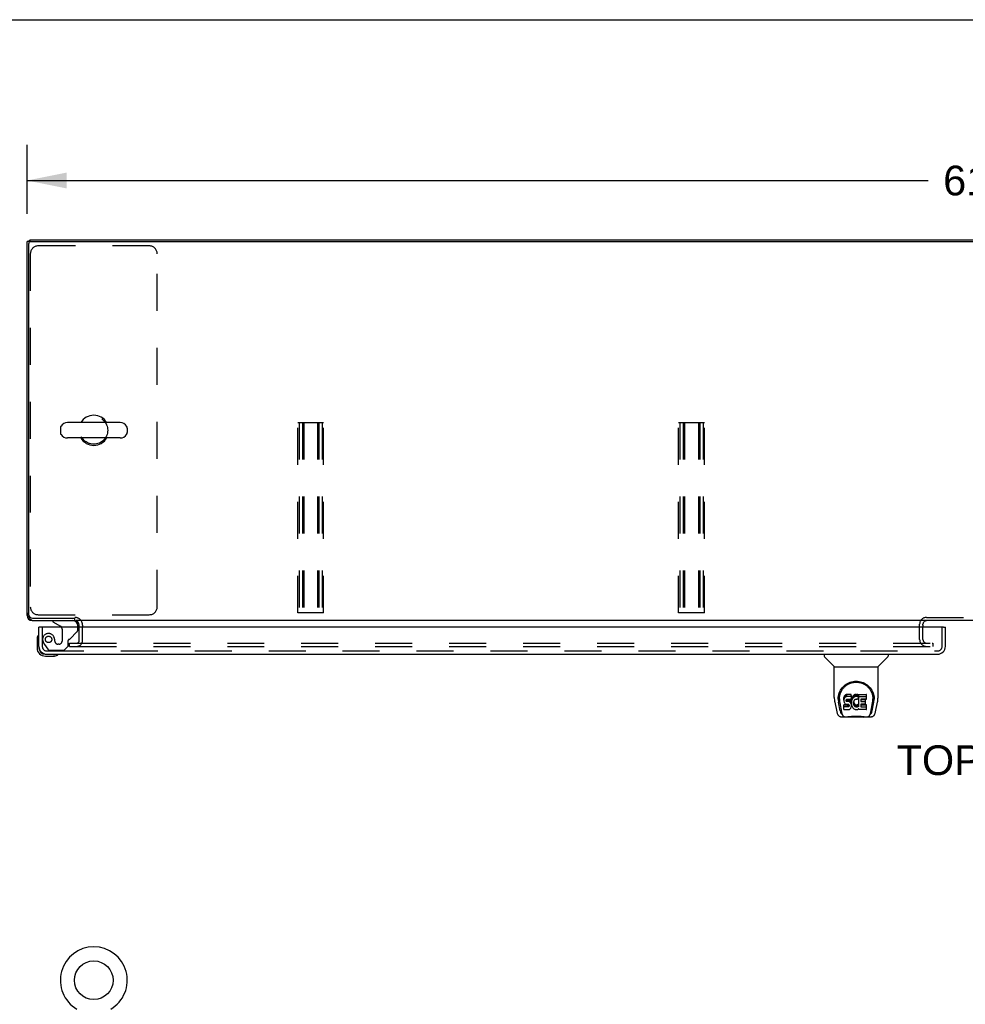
# Model space of a CAD drawing. Header units: inches. Extents: x 0 to 212, y 0 to 137.
# Tile 23 of 31: x 36 to 65, y 106 to 137. Entities that reach past the tile are written whole.
import ezdxf

# ---------------------------------------------------------------- set-up
doc = ezdxf.new("R2010")
doc.units = ezdxf.units.IN
doc.header["$LTSCALE"] = 11.654639
doc.header["$MEASUREMENT"] = 0
doc.linetypes.add('HIDDEN', pattern=[0.2, 0.1, -0.1])
doc.layers.get('0').update_dxf_attribs({"linetype": 'CONTINUOUS'})
for name, color, linetype in [('DEFAULT_2', 8, 'HIDDEN'), ('DIMENSIONS', 7, 'CONTINUOUS'), ('SECONDARY_OR_LEFT_DOOR_ASSEMBLY', 7, 'CONTINUOUS')]:
    doc.layers.add(name, color=color, linetype=linetype)
doc.styles.get("Standard").update_dxf_attribs({"font": 'arial.ttf'})
doc.dimstyles.new('DIMSTYLE_1', dxfattribs={"dimtxt": 0.934864, "dimasz": 1.246485, "dimexe": 0.09, "dimexo": 0.07, "dimgap": 0.0375, "dimtad": 0, "dimtih": 1, "dimtoh": 1, "dimzin": 4, "dimdsep": 46, "dimtxsty": 'Standard', "dimblk": '_FILLED', "dimblk1": '_FILLED', "dimblk2": '_FILLED', "dimcen": 0.09, "dimazin": 1, "dimtfac": 1, "dimtdec": 3, "dimtofl": 0, "dimtmove": 0, "dimatfit": 3, "dimldrblk": '_FILLED', "dimfxl": 0, "dimtolj": 1, "dimtzin": 4, "dimarcsym": 0})

# ---------------------------------------------------------------- blocks, each defined once
blk = doc.blocks.new('_FILLED')
at = {"color": 0, "linetype": 'ByBlock'}
blk.add_solid([(0, 0), (-1, 0.2), (-1, -0.2)], dxfattribs=at)
blk = doc.blocks.new('*D6')
at = {"layer": 'DIMENSIONS', "color": 2, "linetype": 'Continuous'}
for p, q in [((35.778, 130.992), (35.778, 133.166)), ((96.778, 130.992), (96.778, 133.166)), ((35.778, 132.044), (64.177, 132.044)), ((96.778, 132.044), (68.379, 132.044))]:
    blk.add_line(p, q, dxfattribs=at)
at = {"layer": 'DIMENSIONS', "color": 2, "linetype": 'Continuous', "xscale": 1.2464854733, "yscale": 1.2464854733, "zscale": 1.2464854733, "rotation": 180}
blk.add_blockref('_FILLED', (35.778, 132.044), dxfattribs=at)
at = {"layer": 'DIMENSIONS', "color": 2, "linetype": 'Continuous', "xscale": 1.2464854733, "yscale": 1.2464854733, "zscale": 1.2464854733}
blk.add_blockref('_FILLED', (96.778, 132.044), dxfattribs=at)
at = {"layer": 'DIMENSIONS', "color": 2, "linetype": 'Continuous', "insert": (66.278, 132.512), "char_height": 0.9349, "width": 3.26681, "attachment_point": 2, "line_spacing_factor": 0.9}
blk.add_mtext('61.00', dxfattribs=at)

msp = doc.modelspace()

# ---------------------------------------------------------------- linework, layer by layer
at = {"color": 7, "linetype": 'Continuous'}
for p, q in [((0, 137.113), (211.903, 137.113)), ((35.882, 130.119), (35.778, 130.119)), ((35.827, 130.122), (35.83, 130.119)), ((35.83, 130.057), (35.83, 118.373)), ((35.882, 130.118), (35.882, 130.171)), ((35.893, 130.119), (96.664, 130.119)), ((36.828, 124.235), (36.828, 124.107)), ((38.714, 124.413), (37.051, 124.413)), ((38.936, 124.235), (38.936, 124.107)), ((38.714, 123.93), (37.051, 123.93)), ((35.955, 118.248), (37.285, 118.248)), ((37.278, 118.248), (37.278, 118.171)), ((93.976, 118.171), (37.331, 118.171)), ((37.528, 118.029), (37.528, 117.967)), ((64.007, 118.029), (64.007, 117.967))]:
    msp.add_line(p, q, dxfattribs=at)
at = {"color": 3, "linetype": 'Continuous'}
for p, q in [((35.778, 118.338), (35.778, 130.119)), ((35.882, 130.171), (96.674, 130.171)), ((35.945, 118.171), (37.282, 118.171)), ((37.424, 117.967), (37.424, 118.029))]:
    msp.add_line(p, q, dxfattribs=at)
at = {"color": 7, "linetype": 'Continuous'}
msp.add_circle((37.882, 106.837), 0.609, dxfattribs=at)
at = {"color": 3, "linetype": 'Continuous'}
for centre, radius, start, end in [((35.945, 130.005), 0.167, 112.0574, 136.4991), ((36.025, 118.418), 0.246, 180, 270), ((35.945, 118.338), 0.167, 180, 270), ((37.282, 118.029), 0.142, 0, 90), ((64.122, 118.056), 0.115, 115.2502, 167.1429)]:
    msp.add_arc(centre, radius, start, end, dxfattribs=at)
at = {"color": 7, "linetype": 'Continuous'}
for centre, radius, start, end in [((35.893, 130.057), 0.0625, 90, 180), ((37.882, 124.171), 0.475, 30.5571, 149.4429), ((36.953, 124.235), 0.125, 146.8152, 180), ((37.051, 124.171), 0.241, 90, 146.8152), ((38.714, 124.171), 0.241, 33.1848, 90), ((38.811, 124.235), 0.125, 0, 33.1848), ((36.953, 124.107), 0.125, 180, 213.1848), ((37.051, 124.171), 0.241, 213.1848, 270), ((37.882, 124.171), 0.475, 210.5571, 329.4429), ((38.714, 124.171), 0.241, 270, 326.8152), ((38.811, 124.107), 0.125, 326.8152, 360), ((35.955, 118.373), 0.125, 180, 270), ((37.282, 118.029), 0.246, 0, 35.3272), ((37.882, 106.837), 1.054, 300.3993, 239.6007)]:
    msp.add_arc(centre, radius, start, end, dxfattribs=at)
at = {"layer": 'DEFAULT_2', "color": 8, "linetype": 'HIDDEN'}
for p, q in [((35.882, 129.734), (35.882, 118.609)), ((39.632, 129.984), (36.132, 129.984)), ((39.882, 118.609), (39.882, 129.734)), ((44.309, 118.418), (44.309, 124.418)), ((44.309, 124.418), (45.122, 124.418)), ((44.349, 124.418), (44.349, 118.418)), ((44.457, 124.418), (44.457, 118.418)), ((44.497, 124.418), (44.497, 118.418)), ((44.934, 124.418), (44.934, 118.418)), ((44.974, 124.418), (44.974, 118.418)), ((45.082, 124.418), (45.082, 118.418)), ((45.122, 118.418), (45.122, 124.418)), ((56.309, 118.418), (56.309, 124.418)), ((56.309, 124.418), (57.122, 124.418)), ((56.349, 124.418), (56.349, 118.418)), ((56.457, 124.418), (56.457, 118.418)), ((56.497, 124.418), (56.497, 118.418)), ((56.934, 124.418), (56.934, 118.418)), ((56.974, 124.418), (56.974, 118.418)), ((57.082, 124.418), (57.082, 118.418)), ((57.122, 118.418), (57.122, 124.418)), ((36.132, 118.359), (39.632, 118.359)), ((45.122, 118.418), (44.309, 118.418)), ((57.122, 118.418), (56.309, 118.418)), ((64.122, 118.275), (67.184, 118.275)), ((37.424, 117.545), (37.424, 117.967)), ((37.528, 117.545), (37.528, 117.967)), ((63.903, 117.578), (63.903, 118.056)), ((64.007, 118.029), (64.007, 118.056)), ((64.007, 117.578), (64.007, 117.967)), ((37.112, 117.359), (37.112, 117.463)), ((37.112, 117.463), (37.424, 117.463)), ((37.112, 117.359), (37.424, 117.359)), ((37.428, 117.463), (64.302, 117.463)), ((37.428, 117.359), (64.32, 117.359)), ((64.302, 117.463), (64.32, 117.463)), ((64.32, 117.463), (64.32, 117.359))]:
    msp.add_line(p, q, dxfattribs=at)
msp.add_circle((37.882, 124.171), 0.438, dxfattribs=at)
for centre, radius, start, end in [((36.132, 129.734), 0.25, 90, 180), ((39.632, 129.734), 0.25, 0, 90), ((36.132, 118.609), 0.25, 180, 270), ((39.632, 118.609), 0.25, 270, 360), ((37.282, 118.029), 0.246, 35.3272, 90), ((64.122, 118.056), 0.219, 90, 180), ((64.122, 118.056), 0.115, 167.1429, 180), ((64.122, 118.056), 0.115, 90, 115.2502), ((37.342, 117.545), 0.186, 270, 360), ((37.342, 117.545), 0.0823, 270, 360), ((64.122, 117.578), 0.219, 180, 270), ((64.122, 117.578), 0.115, 180, 270)]:
    msp.add_arc(centre, radius, start, end, dxfattribs=at)
at = {"layer": 'SECONDARY_OR_LEFT_DOOR_ASSEMBLY', "color": 3, "linetype": 'Continuous'}
for p, q in [((36.153, 117.36), (36.153, 117.967)), ((64.654, 117.967), (36.215, 117.967)), ((64.716, 117.36), (64.716, 117.967)), ((36.4, 117.113), (64.469, 117.113))]:
    msp.add_line(p, q, dxfattribs=at)
at = {"layer": 'SECONDARY_OR_LEFT_DOOR_ASSEMBLY', "color": 7, "linetype": 'Continuous'}
for p, q in [((36.215, 117.967), (36.153, 117.967)), ((36.595, 118.171), (36.595, 118.132)), ((36.595, 118.132), (36.833, 117.994)), ((37.382, 117.967), (37.382, 118.014)), ((64.654, 117.967), (64.716, 117.967)), ((36.14, 117.708), (36.14, 117.708)), ((36.093, 117.572), (36.093, 117.316)), ((36.153, 117.36), (36.153, 117.316)), ((36.356, 117.113), (36.4, 117.113)), ((36.356, 117.053), (36.612, 117.053)), ((36.65, 117.056), (36.612, 117.053)), ((60.899, 117.113), (60.899, 117.051)), ((61.208, 116.725), (60.911, 117.023)), ((62.598, 116.725), (62.895, 117.023)), ((62.907, 117.113), (62.907, 117.051)), ((61.214, 115.747), (61.214, 116.719)), ((61.214, 116.719), (62.592, 116.719)), ((62.592, 115.748), (62.592, 116.719)), ((61.339, 115.779), (61.338, 115.715)), ((61.524, 115.774), (61.519, 115.751)), ((61.533, 115.797), (61.524, 115.774)), ((61.524, 115.708), (61.524, 115.774)), ((61.547, 115.817), (61.533, 115.797)), ((61.533, 115.73), (61.533, 115.797)), ((61.555, 115.825), (61.547, 115.817)), ((61.547, 115.75), (61.547, 115.817)), ((61.565, 115.831), (61.555, 115.825)), ((61.555, 115.758), (61.555, 115.825)), ((61.565, 115.764), (61.555, 115.758)), ((61.587, 115.841), (61.565, 115.831)), ((61.565, 115.764), (61.565, 115.831)), ((61.587, 115.774), (61.565, 115.764)), ((61.61, 115.848), (61.587, 115.841)), ((61.587, 115.774), (61.587, 115.841)), ((61.61, 115.781), (61.587, 115.774)), ((61.61, 115.781), (61.61, 115.848)), ((61.75, 115.848), (61.61, 115.848)), ((61.75, 115.781), (61.61, 115.781)), ((61.751, 115.805), (61.75, 115.848)), ((61.75, 115.781), (61.75, 115.848)), ((61.751, 115.738), (61.75, 115.781)), ((61.751, 115.738), (61.751, 115.805)), ((61.783, 115.768), (61.772, 115.748)), ((61.796, 115.786), (61.783, 115.768)), ((61.783, 115.701), (61.783, 115.768)), ((61.811, 115.802), (61.796, 115.786)), ((61.796, 115.719), (61.796, 115.786)), ((61.827, 115.818), (61.811, 115.802)), ((61.811, 115.736), (61.811, 115.802)), ((61.845, 115.831), (61.827, 115.818)), ((61.827, 115.751), (61.827, 115.818)), ((61.845, 115.764), (61.827, 115.751)), ((61.866, 115.84), (61.845, 115.831)), ((61.845, 115.764), (61.845, 115.831)), ((61.866, 115.773), (61.845, 115.764)), ((61.888, 115.844), (61.866, 115.84)), ((61.866, 115.773), (61.866, 115.84)), ((61.888, 115.778), (61.866, 115.773)), ((61.91, 115.847), (61.888, 115.844)), ((61.888, 115.778), (61.888, 115.844)), ((61.91, 115.78), (61.888, 115.778)), ((61.91, 115.78), (61.91, 115.847)), ((61.91, 115.847), (61.932, 115.846)), ((61.932, 115.779), (61.91, 115.78)), ((61.943, 115.845), (61.932, 115.846)), ((61.932, 115.779), (61.932, 115.846)), ((61.943, 115.778), (61.932, 115.779)), ((61.954, 115.841), (61.943, 115.845)), ((61.943, 115.778), (61.943, 115.845)), ((61.954, 115.774), (61.943, 115.778)), ((61.973, 115.829), (61.954, 115.841)), ((61.954, 115.774), (61.954, 115.841)), ((61.973, 115.762), (61.954, 115.774)), ((61.973, 115.829), (61.973, 115.762)), ((61.974, 115.826), (61.974, 115.762)), ((61.983, 115.454), (61.983, 115.846)), ((61.983, 115.846), (62.22, 115.846)), ((61.983, 115.779), (62.22, 115.779)), ((62.224, 115.7), (62.224, 115.842)), ((62.467, 115.778), (62.468, 115.715)), ((61.229, 115.604), (61.294, 115.299)), ((61.401, 115.327), (61.349, 115.597)), ((61.376, 115.706), (61.376, 115.682)), ((61.385, 115.585), (61.443, 115.292)), ((61.519, 115.751), (61.517, 115.727)), ((61.517, 115.66), (61.517, 115.727)), ((61.519, 115.684), (61.517, 115.66)), ((61.517, 115.66), (61.518, 115.637)), ((61.518, 115.637), (61.522, 115.613)), ((61.519, 115.684), (61.519, 115.751)), ((61.524, 115.708), (61.519, 115.684)), ((61.519, 115.375), (61.519, 115.516)), ((61.522, 115.613), (61.53, 115.591)), ((61.533, 115.73), (61.524, 115.708)), ((61.583, 115.521), (61.524, 115.521)), ((61.524, 115.454), (61.524, 115.521)), ((61.583, 115.455), (61.524, 115.454)), ((61.53, 115.591), (61.543, 115.571)), ((61.547, 115.75), (61.533, 115.73)), ((61.543, 115.571), (61.559, 115.553)), ((61.555, 115.758), (61.547, 115.75)), ((61.559, 115.553), (61.579, 115.54)), ((61.579, 115.54), (61.59, 115.536)), ((61.644, 115.522), (61.583, 115.521)), ((61.583, 115.455), (61.583, 115.521)), ((61.644, 115.455), (61.583, 115.455)), ((61.588, 115.649), (61.589, 115.664)), ((61.589, 115.641), (61.588, 115.649)), ((61.589, 115.664), (61.591, 115.679)), ((61.589, 115.641), (61.589, 115.664)), ((61.591, 115.634), (61.589, 115.641)), ((61.59, 115.536), (61.602, 115.534)), ((61.591, 115.679), (61.594, 115.686)), ((61.591, 115.634), (61.591, 115.679)), ((61.596, 115.628), (61.591, 115.634)), ((61.594, 115.686), (61.6, 115.69)), ((61.596, 115.628), (61.596, 115.687)), ((61.602, 115.624), (61.596, 115.628)), ((61.6, 115.69), (61.614, 115.695)), ((61.602, 115.69), (61.601, 115.691)), ((61.616, 115.686), (61.602, 115.69)), ((61.602, 115.624), (61.602, 115.69)), ((61.616, 115.62), (61.602, 115.624)), ((61.602, 115.534), (61.649, 115.534)), ((61.614, 115.695), (61.629, 115.696)), ((61.64, 115.687), (61.616, 115.686)), ((61.616, 115.62), (61.616, 115.686)), ((61.64, 115.62), (61.616, 115.62)), ((61.629, 115.696), (61.742, 115.696)), ((61.664, 115.686), (61.64, 115.687)), ((61.64, 115.62), (61.64, 115.687)), ((61.664, 115.619), (61.64, 115.62)), ((61.659, 115.523), (61.644, 115.522)), ((61.644, 115.455), (61.644, 115.522)), ((61.659, 115.456), (61.644, 115.455)), ((61.649, 115.534), (61.657, 115.533)), ((61.657, 115.533), (61.664, 115.53)), ((61.666, 115.526), (61.659, 115.523)), ((61.659, 115.456), (61.659, 115.523)), ((61.666, 115.459), (61.659, 115.456)), ((61.688, 115.681), (61.664, 115.686)), ((61.664, 115.619), (61.664, 115.686)), ((61.688, 115.614), (61.664, 115.619)), ((61.664, 115.53), (61.67, 115.526)), ((61.667, 115.528), (61.666, 115.526)), ((61.666, 115.459), (61.666, 115.526)), ((61.671, 115.465), (61.666, 115.459)), ((61.67, 115.526), (61.675, 115.52)), ((61.671, 115.465), (61.671, 115.524)), ((61.68, 115.477), (61.671, 115.465)), ((61.675, 115.52), (61.681, 115.506)), ((61.68, 115.477), (61.68, 115.508)), ((61.683, 115.484), (61.68, 115.477)), ((61.681, 115.506), (61.684, 115.491)), ((61.683, 115.484), (61.683, 115.496)), ((61.684, 115.491), (61.683, 115.484)), ((61.699, 115.676), (61.688, 115.681)), ((61.688, 115.614), (61.688, 115.681)), ((61.699, 115.609), (61.688, 115.614)), ((61.708, 115.669), (61.699, 115.676)), ((61.699, 115.609), (61.699, 115.676)), ((61.708, 115.602), (61.699, 115.609)), ((61.726, 115.652), (61.708, 115.669)), ((61.708, 115.602), (61.708, 115.669)), ((61.726, 115.586), (61.708, 115.602)), ((61.739, 115.632), (61.726, 115.652)), ((61.726, 115.586), (61.726, 115.652)), ((61.739, 115.566), (61.726, 115.586)), ((61.748, 115.61), (61.739, 115.632)), ((61.739, 115.566), (61.739, 115.632)), ((61.748, 115.543), (61.739, 115.566)), ((61.74, 115.427), (61.749, 115.449)), ((61.742, 115.696), (61.747, 115.696)), ((61.747, 115.696), (61.749, 115.702)), ((61.748, 115.543), (61.748, 115.61)), ((61.749, 115.606), (61.748, 115.61)), ((61.754, 115.52), (61.748, 115.543)), ((61.749, 115.702), (61.75, 115.715)), ((61.754, 115.684), (61.749, 115.64)), ((61.749, 115.573), (61.749, 115.64)), ((61.754, 115.617), (61.749, 115.573)), ((61.749, 115.573), (61.75, 115.551)), ((61.749, 115.449), (61.755, 115.472)), ((61.75, 115.715), (61.751, 115.738)), ((61.75, 115.551), (61.753, 115.529)), ((61.753, 115.529), (61.758, 115.507)), ((61.758, 115.706), (61.754, 115.684)), ((61.754, 115.617), (61.754, 115.684)), ((61.758, 115.639), (61.754, 115.617)), ((61.757, 115.496), (61.754, 115.52)), ((61.755, 115.472), (61.757, 115.496)), ((61.757, 115.496), (61.757, 115.511)), ((61.764, 115.727), (61.758, 115.706)), ((61.758, 115.639), (61.758, 115.706)), ((61.764, 115.661), (61.758, 115.639)), ((61.758, 115.507), (61.765, 115.486)), ((61.772, 115.748), (61.764, 115.727)), ((61.764, 115.661), (61.764, 115.727)), ((61.772, 115.681), (61.764, 115.661)), ((61.765, 115.486), (61.786, 115.446)), ((61.772, 115.681), (61.772, 115.748)), ((61.783, 115.701), (61.772, 115.681)), ((61.796, 115.719), (61.783, 115.701)), ((61.811, 115.736), (61.796, 115.719)), ((61.827, 115.751), (61.811, 115.736)), ((61.823, 115.615), (61.819, 115.589)), ((61.819, 115.589), (61.819, 115.562)), ((61.819, 115.562), (61.82, 115.548)), ((61.82, 115.548), (61.82, 115.589)), ((61.82, 115.548), (61.823, 115.536)), ((61.822, 115.608), (61.823, 115.602)), ((61.826, 115.628), (61.823, 115.615)), ((61.823, 115.602), (61.833, 115.578)), ((61.823, 115.536), (61.823, 115.602)), ((61.823, 115.536), (61.833, 115.511)), ((61.832, 115.64), (61.826, 115.628)), ((61.846, 115.663), (61.832, 115.64)), ((61.833, 115.578), (61.846, 115.554)), ((61.833, 115.511), (61.833, 115.578)), ((61.833, 115.511), (61.846, 115.488)), ((61.855, 115.673), (61.846, 115.663)), ((61.846, 115.554), (61.855, 115.544)), ((61.846, 115.488), (61.846, 115.554)), ((61.846, 115.488), (61.855, 115.478)), ((61.865, 115.681), (61.855, 115.673)), ((61.855, 115.544), (61.865, 115.536)), ((61.855, 115.478), (61.855, 115.544)), ((61.855, 115.478), (61.865, 115.469)), ((61.89, 115.691), (61.865, 115.681)), ((61.865, 115.536), (61.876, 115.528)), ((61.865, 115.469), (61.865, 115.536)), ((61.865, 115.469), (61.876, 115.461)), ((61.876, 115.528), (61.889, 115.523)), ((61.876, 115.461), (61.876, 115.528)), ((61.876, 115.461), (61.889, 115.457)), ((61.889, 115.523), (61.902, 115.521)), ((61.889, 115.457), (61.889, 115.523)), ((61.889, 115.457), (61.902, 115.454)), ((61.903, 115.695), (61.89, 115.691)), ((61.902, 115.521), (61.915, 115.521)), ((61.902, 115.454), (61.902, 115.521)), ((61.902, 115.454), (61.915, 115.454)), ((61.916, 115.694), (61.903, 115.695)), ((61.915, 115.521), (61.929, 115.522)), ((61.915, 115.454), (61.915, 115.521)), ((61.915, 115.454), (61.929, 115.456)), ((61.929, 115.691), (61.916, 115.694)), ((61.942, 115.686), (61.929, 115.691)), ((61.929, 115.522), (61.941, 115.527)), ((61.929, 115.456), (61.929, 115.522)), ((61.929, 115.456), (61.941, 115.46)), ((61.941, 115.527), (61.954, 115.532)), ((61.941, 115.46), (61.941, 115.527)), ((61.941, 115.46), (61.954, 115.465)), ((61.974, 115.757), (61.948, 115.689)), ((61.954, 115.532), (61.965, 115.539)), ((61.954, 115.465), (61.954, 115.532)), ((61.954, 115.465), (61.965, 115.473)), ((61.965, 115.539), (61.965, 115.473)), ((61.971, 115.538), (61.983, 115.521)), ((61.971, 115.472), (61.983, 115.454)), ((62.053, 115.691), (62.053, 115.624)), ((62.054, 115.533), (62.054, 115.455)), ((62.22, 115.696), (62.057, 115.696)), ((62.057, 115.686), (62.189, 115.686)), ((62.057, 115.62), (62.189, 115.62)), ((62.189, 115.537), (62.059, 115.537)), ((62.059, 115.518), (62.22, 115.518)), ((62.059, 115.451), (62.22, 115.451)), ((62.193, 115.542), (62.193, 115.682)), ((62.225, 115.374), (62.225, 115.513)), ((62.364, 115.292), (62.42, 115.581)), ((62.405, 115.327), (62.458, 115.597)), ((62.42, 115.582), (62.421, 115.585)), ((62.474, 115.705), (62.474, 115.705)), ((62.474, 115.692), (62.474, 115.693)), ((62.512, 115.299), (62.577, 115.604)), ((61.418, 115.145), (61.645, 115.145)), ((61.46, 115.223), (61.453, 115.223)), ((61.459, 115.228), (61.462, 115.218)), ((61.462, 115.217), (61.462, 115.218)), ((61.505, 115.145), (61.504, 115.145)), ((61.524, 115.37), (61.668, 115.37)), ((61.665, 115.125), (61.644, 115.145)), ((61.668, 115.37), (61.68, 115.371)), ((61.68, 115.371), (61.691, 115.375)), ((61.691, 115.375), (61.711, 115.389)), ((61.711, 115.389), (61.728, 115.406)), ((61.728, 115.406), (61.735, 115.416)), ((61.735, 115.416), (61.74, 115.427)), ((61.786, 115.446), (61.799, 115.428)), ((61.799, 115.428), (61.813, 115.411)), ((61.813, 115.411), (61.83, 115.396)), ((61.83, 115.396), (61.848, 115.383)), ((61.848, 115.383), (61.857, 115.377)), ((61.857, 115.377), (61.868, 115.374)), ((61.868, 115.374), (61.89, 115.368)), ((61.89, 115.368), (61.912, 115.366)), ((61.912, 115.366), (61.934, 115.369)), ((61.934, 115.369), (61.955, 115.376)), ((61.955, 115.376), (61.974, 115.387)), ((61.985, 115.387), (61.974, 115.387)), ((61.974, 115.387), (61.974, 115.387)), ((61.985, 115.374), (61.985, 115.387)), ((62.22, 115.37), (61.989, 115.37)), ((62.141, 115.125), (62.162, 115.145)), ((62.161, 115.145), (62.388, 115.145)), ((62.303, 115.145), (62.301, 115.145)), ((62.344, 115.218), (62.347, 115.228)), ((62.344, 115.217), (62.344, 115.218)), ((62.353, 115.223), (62.346, 115.223)), ((62.141, 115.125), (61.665, 115.125))]:
    msp.add_line(p, q, dxfattribs=at)
at = {"layer": 'SECONDARY_OR_LEFT_DOOR_ASSEMBLY', "color": 8, "linetype": 'HIDDEN'}
for p, q in [((36.257, 117.967), (36.257, 117.36)), ((37.382, 117.891), (37.382, 117.967)), ((64.612, 117.36), (64.612, 117.967)), ((36.883, 117.908), (36.883, 117.528)), ((37.134, 117.602), (37.353, 117.821)), ((36.332, 117.416), (36.433, 117.272)), ((36.785, 117.43), (36.752, 117.43)), ((36.949, 117.238), (37.075, 117.364)), ((37.075, 117.364), (37.075, 117.543)), ((36.4, 117.217), (64.469, 117.217)), ((36.498, 117.238), (36.949, 117.238))]:
    msp.add_line(p, q, dxfattribs=at)
at = {"layer": 'SECONDARY_OR_LEFT_DOOR_ASSEMBLY', "color": 7, "linetype": 'Continuous'}
for points in [[(36.14, 117.708), (36.139, 117.706), (36.139, 117.705), (36.138, 117.701)], [(36.741, 117.098), (36.743, 117.099), (36.745, 117.099), (36.746, 117.099)], [(36.746, 117.099), (36.748, 117.1), (36.748, 117.1)], [(61.332, 115.705), (61.335, 115.748), (61.342, 115.8), (61.354, 115.849), (61.369, 115.895), (61.388, 115.938), (61.409, 115.979), (61.434, 116.017), (61.461, 116.053), (61.49, 116.087), (61.522, 116.118), (61.557, 116.146), (61.593, 116.172), (61.632, 116.195), (61.673, 116.215), (61.716, 116.232), (61.761, 116.245), (61.807, 116.255), (61.854, 116.261), (61.901, 116.263), (61.949, 116.261), (61.995, 116.256), (62.041, 116.246), (62.086, 116.233), (62.129, 116.217), (62.17, 116.197), (62.209, 116.174), (62.246, 116.149), (62.281, 116.121), (62.313, 116.09), (62.343, 116.057), (62.37, 116.021), (62.395, 115.983), (62.416, 115.942), (62.435, 115.899), (62.451, 115.853), (62.463, 115.805), (62.471, 115.753), (62.474, 115.705)], [(61.376, 115.706), (61.377, 115.726), (61.378, 115.75), (61.381, 115.774), (61.384, 115.798), (61.389, 115.821), (61.395, 115.844), (61.402, 115.867), (61.409, 115.889), (61.418, 115.911), (61.427, 115.932), (61.437, 115.952), (61.448, 115.972), (61.46, 115.991), (61.472, 116.009), (61.485, 116.026), (61.498, 116.043), (61.512, 116.058), (61.526, 116.073), (61.54, 116.088), (61.555, 116.101), (61.57, 116.114), (61.585, 116.126), (61.6, 116.137), (61.616, 116.147), (61.632, 116.157), (61.648, 116.166), (61.663, 116.175), (61.679, 116.183), (61.695, 116.19), (61.711, 116.196), (61.727, 116.202), (61.743, 116.208), (61.759, 116.212), (61.775, 116.217), (61.791, 116.22), (61.807, 116.224), (61.823, 116.226), (61.839, 116.229), (61.855, 116.23), (61.871, 116.232), (61.886, 116.232), (61.902, 116.233), (61.918, 116.232), (61.934, 116.232), (61.95, 116.23), (61.966, 116.229), (61.982, 116.227), (61.998, 116.224), (62.014, 116.221), (62.03, 116.217), (62.046, 116.213), (62.062, 116.208), (62.078, 116.203), (62.094, 116.197), (62.11, 116.19), (62.126, 116.183), (62.142, 116.175), (62.158, 116.167), (62.174, 116.158), (62.189, 116.148), (62.205, 116.138), (62.22, 116.126), (62.235, 116.114), (62.251, 116.102), (62.265, 116.088), (62.28, 116.074), (62.294, 116.059), (62.308, 116.043), (62.321, 116.027), (62.334, 116.009), (62.346, 115.991), (62.358, 115.972), (62.369, 115.952), (62.379, 115.932), (62.388, 115.911), (62.397, 115.89), (62.404, 115.868), (62.411, 115.845), (62.417, 115.822), (62.422, 115.798), (62.426, 115.774), (62.428, 115.75), (62.43, 115.726), (62.43, 115.706)], [(61.214, 115.747), (61.215, 115.721), (61.218, 115.678), (61.223, 115.636), (61.229, 115.604)], [(61.332, 115.692), (61.332, 115.697), (61.332, 115.705)], [(61.376, 115.682), (61.376, 115.666), (61.378, 115.638), (61.381, 115.61), (61.385, 115.585)], [(61.524, 115.521), (61.524, 115.521), (61.523, 115.521), (61.523, 115.521), (61.522, 115.52), (61.522, 115.52), (61.521, 115.52), (61.521, 115.52), (61.521, 115.519), (61.52, 115.519), (61.52, 115.519), (61.52, 115.518), (61.52, 115.518), (61.52, 115.517), (61.519, 115.516)], [(61.524, 115.454), (61.524, 115.454), (61.523, 115.454), (61.523, 115.454), (61.522, 115.454), (61.522, 115.453), (61.521, 115.453), (61.521, 115.453), (61.521, 115.453), (61.52, 115.452), (61.52, 115.452), (61.52, 115.451), (61.52, 115.451), (61.52, 115.45), (61.519, 115.45)], [(62.421, 115.585), (62.422, 115.588), (62.422, 115.591), (62.423, 115.594), (62.423, 115.597), (62.424, 115.601), (62.424, 115.604), (62.425, 115.607), (62.425, 115.611), (62.426, 115.614), (62.426, 115.618), (62.427, 115.622), (62.427, 115.626), (62.427, 115.63), (62.428, 115.634), (62.428, 115.638), (62.428, 115.642), (62.429, 115.647), (62.429, 115.651), (62.429, 115.656), (62.43, 115.66), (62.43, 115.665), (62.43, 115.67), (62.43, 115.675), (62.43, 115.68), (62.43, 115.706)], [(62.474, 115.705), (62.474, 115.698), (62.474, 115.693)], [(62.577, 115.604), (62.583, 115.636), (62.588, 115.678), (62.591, 115.72), (62.592, 115.748)], [(61.294, 115.299), (61.298, 115.284), (61.303, 115.263), (61.309, 115.245), (61.315, 115.228), (61.322, 115.213), (61.329, 115.2), (61.338, 115.188), (61.347, 115.177), (61.358, 115.167), (61.37, 115.158), (61.384, 115.151), (61.399, 115.147), (61.414, 115.145), (61.418, 115.145)], [(61.443, 115.292), (61.445, 115.28), (61.448, 115.266), (61.451, 115.253), (61.455, 115.24), (61.459, 115.228)], [(61.462, 115.217), (61.468, 115.205), (61.474, 115.192), (61.48, 115.181), (61.487, 115.172), (61.494, 115.164), (61.502, 115.157), (61.511, 115.152), (61.521, 115.147), (61.531, 115.145), (61.539, 115.145)], [(61.62, 115.145), (61.64, 115.145), (61.662, 115.147), (61.686, 115.149), (61.71, 115.152), (61.736, 115.154), (61.763, 115.157), (61.79, 115.16), (61.818, 115.162), (61.847, 115.164), (61.877, 115.165), (61.906, 115.165), (61.935, 115.165), (61.964, 115.164), (61.993, 115.162), (62.02, 115.16), (62.047, 115.157), (62.073, 115.154), (62.099, 115.151), (62.122, 115.149), (62.145, 115.147), (62.167, 115.145), (62.187, 115.145)], [(61.62, 115.145), (61.642, 115.145), (61.668, 115.147), (61.696, 115.149), (61.724, 115.152), (61.753, 115.155), (61.782, 115.158), (61.811, 115.16), (61.842, 115.162), (61.872, 115.163), (61.903, 115.164), (61.933, 115.163), (61.963, 115.162), (61.994, 115.16), (62.024, 115.158), (62.053, 115.155), (62.082, 115.152), (62.11, 115.149), (62.138, 115.147), (62.164, 115.145), (62.187, 115.145)], [(62.267, 115.145), (62.275, 115.145), (62.285, 115.147), (62.295, 115.151), (62.304, 115.157), (62.312, 115.164), (62.319, 115.172), (62.326, 115.181), (62.332, 115.192), (62.339, 115.205), (62.344, 115.217)], [(62.347, 115.228), (62.351, 115.24), (62.355, 115.253), (62.358, 115.266), (62.361, 115.28), (62.364, 115.292)], [(62.388, 115.145), (62.402, 115.146), (62.416, 115.149), (62.428, 115.154), (62.44, 115.161), (62.451, 115.169), (62.46, 115.177), (62.468, 115.187), (62.476, 115.198), (62.482, 115.209), (62.488, 115.222), (62.494, 115.236), (62.499, 115.251), (62.504, 115.268), (62.509, 115.287), (62.512, 115.299)]]:
    msp.add_lwpolyline(points, dxfattribs=at)
at = {"layer": 'SECONDARY_OR_LEFT_DOOR_ASSEMBLY', "color": 8, "linetype": 'HIDDEN'}
msp.add_circle((36.457, 117.58), 0.101, dxfattribs=at)
at = {"layer": 'SECONDARY_OR_LEFT_DOOR_ASSEMBLY', "color": 7, "linetype": 'Continuous'}
for centre, radius, start, end in [((36.783, 117.908), 0.1, 36.5468, 59.908), ((37.225, 118.014), 0.157, 0, 90), ((36.343, 117.572), 0.25, 149.1101, 180), ((36.141, 117.693), 0.015, 96.3796, 149.1101), ((36.138, 117.693), 0.015, 0, 83.6204), ((36.356, 117.316), 0.263, 180, 270), ((36.356, 117.316), 0.203, 180, 270), ((36.612, 117.303), 0.25, 270, 300.8899), ((36.733, 117.098), 0.015, 6.3796, 90), ((36.733, 117.101), 0.015, 300.8899, 353.6204), ((60.939, 117.051), 0.0394, 180, 225), ((62.868, 117.051), 0.0394, 315, 360), ((61.222, 116.739), 0.0197, 225, 262.5), ((62.584, 116.739), 0.0197, 277.5, 315)]:
    msp.add_arc(centre, radius, start, end, dxfattribs=at)
at = {"layer": 'SECONDARY_OR_LEFT_DOOR_ASSEMBLY', "color": 8, "linetype": 'HIDDEN'}
for centre, radius, start, end in [((36.783, 117.908), 0.1, 0, 36.5468), ((36.457, 117.58), 0.187, 17.8482, 196.8439), ((36.261, 117.517), 0.393, 1.6599, 17.9298), ((37.282, 117.891), 0.1, 315, 360), ((36.4, 117.36), 0.142, 180, 270), ((36.647, 117.638), 0.386, 196.8439, 215.1), ((36.752, 117.528), 0.098, 180, 270), ((36.785, 117.528), 0.098, 270, 360), ((37.114, 117.543), 0.039, 111.6096, 180), ((37.063, 117.672), 0.1, 291.6096, 315), ((64.469, 117.36), 0.142, 270, 360), ((36.498, 117.317), 0.079, 215.1, 270)]:
    msp.add_arc(centre, radius, start, end, dxfattribs=at)
at = {"layer": 'SECONDARY_OR_LEFT_DOOR_ASSEMBLY', "color": 3, "linetype": 'Continuous'}
for centre, start, end in [((36.4, 117.36), 180, 270), ((64.469, 117.36), 270, 360)]:
    msp.add_arc(centre, 0.246, start, end, dxfattribs=at)
at = {"layer": 'SECONDARY_OR_LEFT_DOOR_ASSEMBLY', "color": 7, "linetype": 'Continuous'}
for centre, major_axis, ratio, start_param, end_param in [((61.903, 115.706), (0, 0.565), 0.999848, 1.129542, 1.76365), ((61.97, 115.826), (0, 0.00448), 1, -1.566905, -0.665444), ((61.97, 115.759), (0, 0.00448), 1, 4.345898, 5.617742), ((62.22, 115.842), (0.00448, 0), 1, 0, 1.570796), ((62.22, 115.775), (0.00448, 0), 1, 0, 1.570796), ((61.903, 115.706), (0, 0.565), 0.999848, 4.519536, 5.157611), ((61.944, 115.691), (0.00448, 0), 1, -1.986921, -0.366491), ((61.967, 115.536), (0.00448, 0), 1, 1.570796, 2.222579), ((61.967, 115.469), (0.00448, 0), 1, 0.594971, 2.222579), ((61.967, 115.536), (0, 0.00448), 1, -0.975826, 0), ((62.057, 115.691), (0.00448, 0), 1, 1.570796, 3.141593), ((62.057, 115.691), (0.00448, 0), 1, 3.535546, 4.712389), ((62.057, 115.624), (0.00448, 0), 1, 3.141593, 4.712389), ((62.059, 115.533), (0.00448, 0), 1, 1.570796, 3.141593), ((62.059, 115.522), (0.00448, 0), 1, 3.141593, 4.712389), ((62.059, 115.455), (0.00448, 0), 1, 3.141593, 4.712389), ((62.189, 115.682), (0.00448, 0), 1, 0, 1.570796), ((62.189, 115.615), (0.00448, 0), 1, 0, 1.570796), ((62.189, 115.542), (0.00448, 0), 1, -1.570796, 0), ((62.22, 115.7), (0.00448, 0), 1, -1.570796, 0), ((62.22, 115.513), (0.00448, 0), 1, 0, 1.570796), ((62.22, 115.446), (0.00448, 0), 1, 0, 1.570796), ((61.459, 115.578), (0.007, 0.354), 0.213027, -3.923008, -3.13761), ((61.524, 115.375), (0, 0.00483), 1, 1.570796, 3.141593), ((61.989, 115.374), (0.00448, 0), 1, 3.141593, 4.712389), ((62.22, 115.374), (0.00448, 0), 1, -1.570796, 0), ((62.347, 115.578), (-0.007, 0.354), 0.213027, -3.145575, -2.360177)]:
    msp.add_ellipse(centre, major_axis=major_axis, ratio=ratio, start_param=start_param, end_param=end_param, dxfattribs=at)

# ---------------------------------------------------------------- texts
at = {"layer": 'DIMENSIONS', "color": 2, "linetype": 'Continuous', "insert": (66.37, 114.241), "char_height": 0.9349, "width": 6.37028, "attachment_point": 2, "line_spacing_factor": 0.9}
msp.add_mtext('TOP VIEW', dxfattribs=at)

# ---------------------------------------------------------------- dimensions: what is measured, and where the dimension line sits
at = {"layer": 'DIMENSIONS', "color": 2, "linetype": 'Continuous'}
dim = msp.add_linear_dim(base=(35.778, 132.044), p1=(96.778, 133.236), p2=(35.778, 133.236), angle=180, dimstyle='DIMSTYLE_1', dxfattribs=at)
dim.commit()
dim.dimension.update_dxf_attribs({"geometry": '*D6', "text_midpoint": (66.271, 132.039), "dimtype": 160})

doc.saveas('drawing.dxf')
